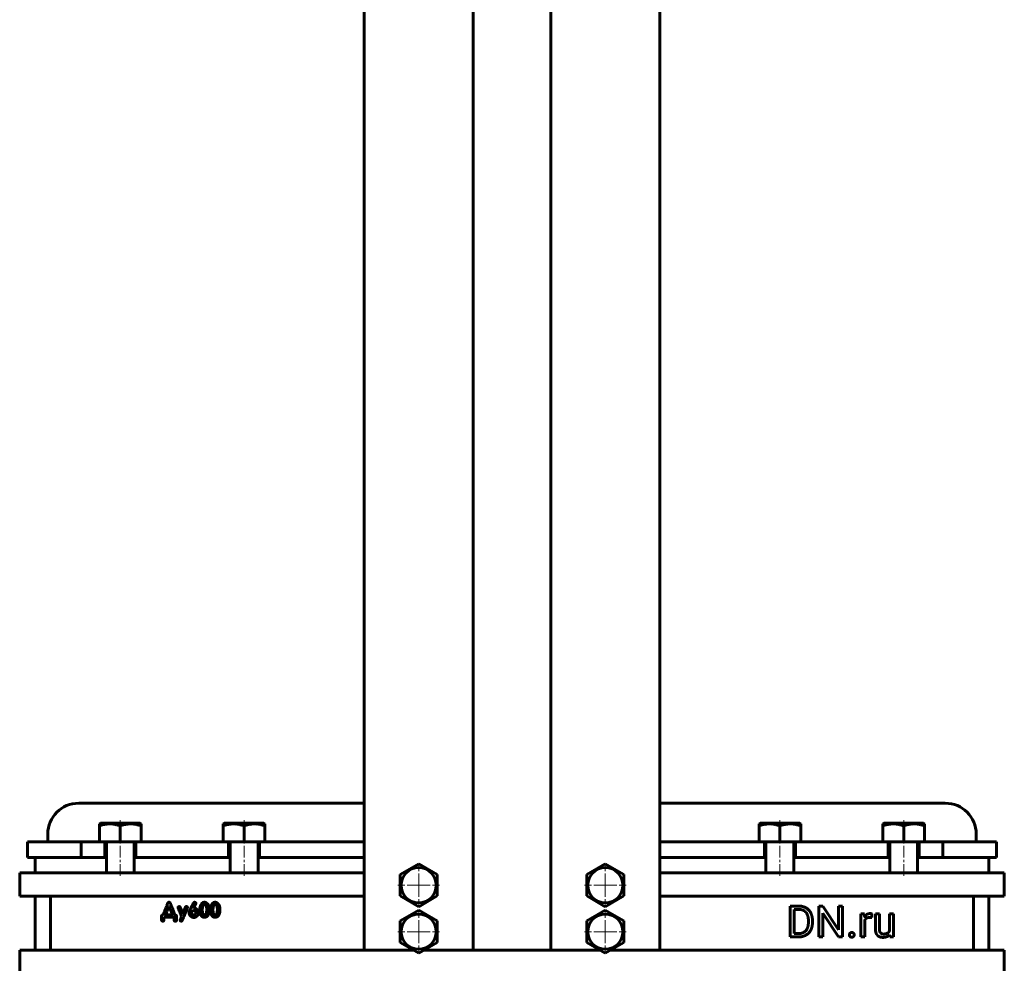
# Model space of a CAD drawing. Header units: millimetres. Extents: x -350 to 350, y -990 to 990.
# Tile 2 of 6: x -318 to 318, y -228 to 381. Entities that reach past the tile are written whole.
import ezdxf

# ---------------------------------------------------------------- set-up
doc = ezdxf.new("R2010")
doc.units = ezdxf.units.MM
doc.linetypes.add('K5LT_AXLED', pattern=[12, 7.5, -1.5, 1.5, -1.5])
doc.linetypes.add('K5LT_BASIC', pattern=[0])
doc.layers.add('Системный слой (1)', color=7, linetype='Continuous', true_color=0x6c6c6c)

# ---------------------------------------------------------------- blocks, each defined once
blk = doc.blocks.new('U24')
at = {"layer": 'Системный слой (1)', "color": 143, "linetype": 'K5LT_BASIC', "lineweight": 60, "true_color": 0x33acca}
for p, q in [((-183.12, -160.01), (-182.12, -160.01)), ((-164.12, -160.01), (-163.12, -160.01))]:
    blk.add_line(p, q, dxfattribs=at)
blk = doc.blocks.new('U25')
at = {"layer": 'Системный слой (1)', "color": 143, "linetype": 'K5LT_BASIC', "lineweight": 60, "true_color": 0x33acca}
for p, q in [((243.13, -160.01), (244.13, -160.01)), ((262.12, -160.01), (263.13, -160.01))]:
    blk.add_line(p, q, dxfattribs=at)
blk = doc.blocks.new('U27')
at = {"layer": 'Системный слой (1)', "color": 143, "linetype": 'K5LT_BASIC', "lineweight": 60, "true_color": 0x33acca}
for p, q in [((163.13, -160.01), (164.13, -160.01)), ((182.13, -160.01), (183.13, -160.01))]:
    blk.add_line(p, q, dxfattribs=at)
blk = doc.blocks.new('U28')
at = {"layer": 'Системный слой (1)', "color": 143, "linetype": 'K5LT_BASIC', "lineweight": 60, "true_color": 0x33acca}
for p, q in [((-25, 562.57), (-25, 654.99)), ((-25, -220.01), (-25, 491.75))]:
    blk.add_line(p, q, dxfattribs=at)
blk = doc.blocks.new('U29')
at = {"layer": 'Системный слой (1)', "color": 143, "linetype": 'K5LT_BASIC', "lineweight": 60, "true_color": 0x33acca}
for p, q in [((25, 556.86), (25, 654.99)), ((25, 525.28), (25, 525.28)), ((25, -220.01), (25, 491.75))]:
    blk.add_line(p, q, dxfattribs=at)
blk = doc.blocks.new('U30')
at = {"layer": 'Системный слой (1)', "color": 143, "linetype": 'K5LT_BASIC', "lineweight": 60, "true_color": 0x33acca}
for p, q in [((-263.12, -160.01), (-262.12, -160.01)), ((-244.12, -160.01), (-243.12, -160.01))]:
    blk.add_line(p, q, dxfattribs=at)
blk = doc.blocks.new('U32')
at = {"layer": 'Системный слой (1)', "color": 143, "linetype": 'K5LT_BASIC', "lineweight": 60, "true_color": 0x33acca}
for p, q in [((-163.12, -160.01), (-95.62, -160.01)), ((95.63, -160.01), (163.13, -160.01))]:
    blk.add_line(p, q, dxfattribs=at)
blk = doc.blocks.new('U33')
at = {"layer": 'Системный слой (1)', "color": 143, "linetype": 'K5LT_BASIC', "lineweight": 60, "true_color": 0x33acca}
for p, q in [((-95.63, 546.07), (-95.63, 654.99)), ((-95.63, -220.01), (-95.63, 509.51))]:
    blk.add_line(p, q, dxfattribs=at)
blk = doc.blocks.new('U34')
at = {"layer": 'Системный слой (1)', "color": 143, "linetype": 'K5LT_BASIC', "lineweight": 60, "true_color": 0x33acca}
for p, q in [((95.62, 546.07), (95.62, 654.99)), ((95.62, -220.01), (95.62, 509.51))]:
    blk.add_line(p, q, dxfattribs=at)
blk = doc.blocks.new('U39')
at = {"layer": 'Системный слой (1)', "color": 30, "linetype": 'K5LT_AXLED', "lineweight": 18, "true_color": 0xff8000}
for q in [(-60.31, -194.61), (-73.71, -208.01), (-46.91, -208.01), (-60.31, -221.41)]:
    blk.add_line((-60.31, -208.01), q, dxfattribs=at)
blk = doc.blocks.new('U40')
at = {"layer": 'Системный слой (1)', "color": 30, "linetype": 'K5LT_AXLED', "lineweight": 18, "true_color": 0xff8000}
for q in [(-60.31, -164.61), (-73.71, -178.01), (-46.91, -178.01), (-60.31, -191.41)]:
    blk.add_line((-60.31, -178.01), q, dxfattribs=at)
blk = doc.blocks.new('U45')
at = {"layer": 'Системный слой (1)', "color": 30, "linetype": 'K5LT_AXLED', "lineweight": 18, "true_color": 0xff8000}
for q in [(60.31, -194.61), (46.91, -208.01), (73.71, -208.01), (60.31, -221.41)]:
    blk.add_line((60.31, -208.01), q, dxfattribs=at)
blk = doc.blocks.new('U46')
at = {"layer": 'Системный слой (1)', "color": 30, "linetype": 'K5LT_AXLED', "lineweight": 18, "true_color": 0xff8000}
for q in [(60.31, -164.61), (46.91, -178.01), (73.71, -178.01), (60.31, -191.41)]:
    blk.add_line((60.31, -178.01), q, dxfattribs=at)

msp = doc.modelspace()

# ---------------------------------------------------------------- linework, layer by layer
at = {"layer": 'Системный слой (1)', "color": 143, "linetype": 'K5LT_BASIC', "lineweight": 60, "true_color": 0x33acca}
for p, q in [((-280, -125.01), (-95.62, -125.01)), ((95.63, -125.01), (280, -125.01)), ((-266.62, -138.39), (-265.95, -138.01)), ((-266.62, -139.6), (-266.62, -138.39)), ((-266.62, -150.01), (-266.62, -139.6)), ((-240.3, -138.01), (-265.95, -138.01)), ((-253.12, -150.01), (-253.12, -139.6)), ((-239.62, -138.39), (-240.3, -138.01)), ((-239.62, -138.39), (-239.62, -139.6)), ((-239.62, -150.01), (-239.62, -139.6)), ((-186.62, -138.39), (-185.95, -138.01)), ((-186.62, -139.6), (-186.62, -138.39)), ((-186.62, -150.01), (-186.62, -139.6)), ((-160.3, -138.01), (-185.95, -138.01)), ((-173.12, -150.01), (-173.12, -139.6)), ((-159.62, -138.39), (-160.3, -138.01)), ((-159.62, -138.39), (-159.62, -139.6)), ((-159.62, -150.01), (-159.62, -139.6)), ((159.63, -138.39), (160.3, -138.01)), ((159.63, -139.6), (159.63, -138.39)), ((159.63, -150.01), (159.63, -139.6)), ((185.95, -138.01), (160.3, -138.01)), ((173.13, -150.01), (173.13, -139.6)), ((186.63, -138.39), (185.95, -138.01)), ((186.63, -138.39), (186.63, -139.6)), ((186.63, -150.01), (186.63, -139.6)), ((239.63, -138.39), (240.3, -138.01)), ((239.63, -139.6), (239.63, -138.39)), ((239.63, -150.01), (239.63, -139.6)), ((265.95, -138.01), (240.3, -138.01)), ((253.13, -150.01), (253.13, -139.6)), ((266.63, -138.39), (265.95, -138.01)), ((266.63, -138.39), (266.63, -139.6)), ((266.63, -150.01), (266.63, -139.6)), ((-300, -150.01), (-300, -145.01)), ((300, -150.01), (300, -145.01)), ((-313.12, -160.01), (-313.12, -150.01)), ((-313.12, -150.01), (-278.48, -150.01)), ((-278.48, -160.01), (-278.48, -150.01)), ((-278.48, -150.01), (-263.12, -150.01)), ((-263.12, -150.01), (-253.12, -150.01)), ((-263.12, -160.01), (-263.12, -150.01)), ((-262.12, -150.61), (-262.12, -170.01)), ((-253.12, -150.01), (-243.12, -150.01)), ((-244.12, -150.61), (-244.12, -170.01)), ((-243.12, -160.01), (-243.12, -150.01)), ((-243.12, -150.01), (-183.12, -150.01)), ((-183.12, -150.01), (-173.12, -150.01)), ((-183.12, -160.01), (-183.12, -150.01)), ((-182.12, -150.61), (-182.12, -170.01)), ((-173.12, -150.01), (-163.12, -150.01)), ((-164.12, -150.61), (-164.12, -170.01)), ((-163.12, -150.01), (-95.62, -150.01)), ((-163.12, -160.01), (-163.12, -150.01)), ((95.63, -150.01), (163.13, -150.01)), ((163.13, -150.01), (173.13, -150.01)), ((163.13, -160.01), (163.13, -150.01)), ((164.13, -150.61), (164.13, -170.01)), ((173.13, -150.01), (183.13, -150.01)), ((182.13, -150.61), (182.13, -170.01)), ((183.13, -160.01), (183.13, -150.01)), ((183.13, -150.01), (243.13, -150.01)), ((243.13, -150.01), (253.13, -150.01)), ((243.13, -160.01), (243.13, -150.01)), ((244.13, -150.61), (244.13, -170.01)), ((253.13, -150.01), (263.13, -150.01)), ((262.12, -150.61), (262.12, -170.01)), ((263.13, -150.01), (278.48, -150.01)), ((263.13, -160.01), (263.13, -150.01)), ((278.48, -160.01), (278.48, -150.01)), ((278.48, -150.01), (313.13, -150.01)), ((313.13, -160.01), (313.13, -150.01)), ((-278.48, -160.01), (-313.12, -160.01)), ((-308.12, -170.01), (-308.12, -160.01)), ((-278.48, -160.01), (-263.12, -160.01)), ((-243.12, -160.01), (-183.12, -160.01)), ((-72.31, -171.08), (-60.31, -164.15)), ((-60.31, -164.15), (-48.31, -171.08)), ((48.31, -171.08), (60.31, -164.15)), ((60.31, -164.15), (72.31, -171.08)), ((183.13, -160.01), (243.13, -160.01)), ((263.13, -160.01), (278.48, -160.01)), ((313.13, -160.01), (278.48, -160.01)), ((308.13, -170.01), (308.13, -160.01)), ((-318.12, -170.01), (-308.12, -170.01)), ((-318.12, -185.01), (-318.12, -170.01)), ((-308.12, -170.01), (-95.62, -170.01)), ((-72.31, -184.93), (-72.31, -171.08)), ((-48.31, -171.08), (-48.31, -184.93)), ((48.31, -184.93), (48.31, -171.08)), ((72.31, -171.08), (72.31, -184.93)), ((95.63, -170.01), (308.13, -170.01)), ((308.13, -170.01), (318.13, -170.01)), ((318.13, -185.01), (318.13, -170.01)), ((-308.12, -185.01), (-318.12, -185.01)), ((-308.12, -185.01), (-308.12, -220.01)), ((-308.12, -185.01), (-95.62, -185.01)), ((-298.12, -185.01), (-298.12, -220.01)), ((-221.63, -188.97), (-221.86, -189.01)), ((-60.31, -191.86), (-72.31, -184.93)), ((-48.31, -184.93), (-60.31, -191.86)), ((60.31, -191.86), (48.31, -184.93)), ((72.31, -184.93), (60.31, -191.86)), ((95.63, -185.01), (308.13, -185.01)), ((298.13, -185.01), (298.13, -220.01)), ((318.13, -185.01), (308.13, -185.01)), ((308.13, -185.01), (308.13, -220.01)), ((-223.76, -197.11), (-223.72, -197.19)), ((-223.72, -197.19), (-219.58, -197.19)), ((-221.63, -191.75), (-221.67, -191.75)), ((-215.79, -192.49), (-215.79, -192.56)), ((-212.72, -196.14), (-214.02, -193.18)), ((-212.65, -196.14), (-212.72, -196.14)), ((-209.69, -192.49), (-209.69, -192.38)), ((-207.03, -195.75), (-207.03, -195.96)), ((-205.64, -192.82), (-205.64, -192.78)), ((-205.6, -192.82), (-205.64, -192.82)), ((-205.33, -194.43), (-205.56, -194.43)), ((-204.21, -196.04), (-204.21, -195.82)), ((-200.11, -193.27), (-200.15, -194.05)), ((-198.82, -197.16), (-198.48, -197.16)), ((-195.6, -193.86), (-195.6, -193.83)), ((-193.23, -193.27), (-193.27, -194.05)), ((-191.94, -197.16), (-191.6, -197.16)), ((-188.72, -193.86), (-188.72, -193.83)), ((-72.31, -201.08), (-60.31, -194.15)), ((-60.31, -194.15), (-48.31, -201.08)), ((48.31, -201.08), (60.31, -194.15)), ((60.31, -194.15), (72.31, -201.08)), ((185.36, -191.47), (179.72, -191.47)), ((179.72, -191.47), (179.72, -211.41)), ((182.36, -193.64), (182.36, -209.26)), ((185.36, -193.64), (182.36, -193.64)), ((200.88, -191.47), (198.24, -191.47)), ((198.24, -191.47), (198.24, -211.41)), ((210.96, -206.89), (200.88, -191.47)), ((200.88, -211.41), (200.88, -196.03)), ((200.88, -196.03), (210.92, -211.41)), ((213.57, -191.47), (210.96, -191.47)), ((210.96, -191.47), (210.96, -206.89)), ((213.57, -211.41), (213.57, -191.47)), ((225.37, -196.59), (225.37, -211.41)), ((227.84, -196.59), (225.37, -196.59)), ((227.89, -198.29), (227.84, -196.59)), ((232.52, -198.87), (232.53, -196.51)), ((237.37, -196.59), (234.84, -196.59)), ((234.84, -196.59), (234.84, -206.15)), ((237.37, -206.18), (237.37, -196.59)), ((243.96, -196.59), (243.96, -207.37)), ((246.51, -196.59), (243.96, -196.59)), ((246.51, -211.41), (246.51, -196.59)), ((-226.44, -197.91), (-226.44, -200.5)), ((-225.69, -201.26), (-225.66, -201.26)), ((-224.92, -198.74), (-224.63, -198.71)), ((-224.92, -200.46), (-224.92, -198.74)), ((-224.63, -198.71), (-219.42, -198.71)), ((-218.37, -198.86), (-218.37, -200.16)), ((-217.63, -201.26), (-217.52, -201.26)), ((-216.76, -200.23), (-216.76, -197.98)), ((-213.8, -201.19), (-213.7, -201.19)), ((-213.48, -197.9), (-213.74, -198.66)), ((-72.31, -214.93), (-72.31, -201.08)), ((-48.31, -201.08), (-48.31, -214.93)), ((48.31, -214.93), (48.31, -201.08)), ((72.31, -201.08), (72.31, -214.93)), ((191.53, -202.04), (191.53, -200.83)), ((194.15, -202.04), (194.15, -200.85)), ((227.9, -211.41), (227.9, -200.88)), ((182.36, -209.26), (185.11, -209.26)), ((244.03, -209.94), (244.08, -211.41)), ((-60.31, -221.86), (-72.31, -214.93)), ((-48.31, -214.93), (-60.31, -221.86)), ((60.31, -221.86), (48.31, -214.93)), ((72.31, -214.93), (60.31, -221.86)), ((179.72, -211.41), (185.11, -211.41)), ((198.24, -211.41), (200.88, -211.41)), ((210.92, -211.41), (213.57, -211.41)), ((225.37, -211.41), (227.9, -211.41)), ((244.08, -211.41), (246.51, -211.41)), ((-318.12, -220.01), (-308.12, -220.01)), ((-318.12, -235.01), (-318.12, -220.01)), ((-308.12, -220.01), (-95.62, -220.01)), ((-95.62, -220.01), (-63.53, -220.01)), ((-57.1, -220.01), (-25, -220.01)), ((-25, -220.01), (25, -220.01)), ((25, -220.01), (57.1, -220.01)), ((63.53, -220.01), (95.63, -220.01)), ((95.63, -220.01), (308.13, -220.01)), ((308.13, -220.01), (318.13, -220.01)), ((318.13, -235.01), (318.13, -220.01))]:
    msp.add_line(p, q, dxfattribs=at)
at = {"layer": 'Системный слой (1)', "color": 30, "linetype": 'K5LT_AXLED', "lineweight": 18, "true_color": 0xff8000}
for p, q in [((-253.12, -141.6), (-253.12, -136.01)), ((-173.12, -141.6), (-173.12, -136.01)), ((173.13, -141.6), (173.13, -136.01)), ((253.13, -141.6), (253.13, -136.01)), ((-253.12, -172.01), (-253.12, -148.01)), ((-173.12, -172.01), (-173.12, -148.01)), ((173.13, -172.01), (173.13, -148.01)), ((253.13, -172.01), (253.13, -148.01))]:
    msp.add_line(p, q, dxfattribs=at)
at = {"layer": 'Системный слой (1)', "color": 143, "linetype": 'K5LT_BASIC', "lineweight": 60, "true_color": 0x33acca}
for centre in [(-60.31, -178.01), (60.31, -178.01), (-60.31, -208.01), (60.31, -208.01)]:
    msp.add_circle(centre, 11.4, dxfattribs=at)
for centre, radius, start, end in [((-280, -145.01), 20, 90, 180), ((280, -145.01), 20, 0, 90), ((-262.72, -150.61), 0.6, 0, 90), ((-243.52, -150.61), 0.6, 90, 180), ((-182.72, -150.61), 0.6, 0, 90), ((-163.52, -150.61), 0.6, 90, 180), ((163.53, -150.61), 0.6, 0, 90), ((182.73, -150.61), 0.6, 90, 180), ((243.53, -150.61), 0.6, 0, 90), ((262.73, -150.61), 0.6, 90, 180)]:
    msp.add_arc(centre, radius, start, end, dxfattribs=at)
for points, degree, knots in [([(-253.12, -139.6), (-253.59, -139.45), (-254.27, -139.24), (-255.25, -138.98), (-255.93, -138.82), (-256.55, -138.7), (-257.19, -138.59), (-257.95, -138.49), (-258.82, -138.42), (-259.64, -138.39), (-260.43, -138.4), (-261.18, -138.44), (-261.91, -138.51), (-262.74, -138.62), (-263.89, -138.83), (-265.23, -139.16), (-266.2, -139.46), (-266.62, -139.6)], 3, [0, 0, 0, 0, 1.889793, 2.772286, 3.97396, 4.613199, 5.275973, 6.508307, 7.620707, 8.715255, 9.746093, 10.721757, 11.68135, 12.629021, 14.021816, 16.259909, 18, 18, 18, 18]), ([(-239.62, -139.6), (-240.09, -139.45), (-240.77, -139.24), (-241.75, -138.98), (-242.43, -138.82), (-243.05, -138.7), (-243.69, -138.59), (-244.45, -138.49), (-245.32, -138.42), (-246.14, -138.39), (-246.93, -138.4), (-247.68, -138.44), (-248.41, -138.51), (-249.24, -138.62), (-250.39, -138.83), (-251.73, -139.16), (-252.7, -139.46), (-253.12, -139.6)], 3, [0, 0, 0, 0, 1.889793, 2.772286, 3.97396, 4.613199, 5.275973, 6.508307, 7.620707, 8.715255, 9.746093, 10.721757, 11.68135, 12.629021, 14.021816, 16.259909, 18, 18, 18, 18]), ([(-173.12, -139.6), (-173.59, -139.45), (-174.27, -139.24), (-175.25, -138.98), (-175.93, -138.82), (-176.55, -138.7), (-177.19, -138.59), (-177.95, -138.49), (-178.82, -138.42), (-179.64, -138.39), (-180.43, -138.4), (-181.18, -138.44), (-181.91, -138.51), (-182.74, -138.62), (-183.89, -138.83), (-185.23, -139.16), (-186.2, -139.46), (-186.62, -139.6)], 3, [0, 0, 0, 0, 1.889793, 2.772286, 3.97396, 4.613199, 5.275973, 6.508307, 7.620707, 8.715255, 9.746093, 10.721757, 11.68135, 12.629021, 14.021816, 16.259909, 18, 18, 18, 18]), ([(-159.62, -139.6), (-160.09, -139.45), (-160.77, -139.24), (-161.75, -138.98), (-162.43, -138.82), (-163.05, -138.7), (-163.69, -138.59), (-164.45, -138.49), (-165.32, -138.42), (-166.14, -138.39), (-166.93, -138.4), (-167.68, -138.44), (-168.41, -138.51), (-169.24, -138.62), (-170.39, -138.83), (-171.73, -139.16), (-172.7, -139.46), (-173.12, -139.6)], 3, [0, 0, 0, 0, 1.889793, 2.772286, 3.97396, 4.613199, 5.275973, 6.508307, 7.620707, 8.715255, 9.746093, 10.721757, 11.68135, 12.629021, 14.021816, 16.259909, 18, 18, 18, 18]), ([(173.13, -139.6), (172.66, -139.45), (171.98, -139.24), (171, -138.98), (170.32, -138.82), (169.7, -138.7), (169.06, -138.59), (168.3, -138.49), (167.43, -138.42), (166.61, -138.39), (165.82, -138.4), (165.07, -138.44), (164.34, -138.51), (163.51, -138.62), (162.36, -138.83), (161.02, -139.16), (160.05, -139.46), (159.63, -139.6)], 3, [0, 0, 0, 0, 1.889793, 2.772286, 3.97396, 4.613199, 5.275973, 6.508307, 7.620707, 8.715255, 9.746093, 10.721757, 11.68135, 12.629021, 14.021816, 16.259909, 18, 18, 18, 18]), ([(186.63, -139.6), (186.16, -139.45), (185.48, -139.24), (184.5, -138.98), (183.82, -138.82), (183.2, -138.7), (182.56, -138.59), (181.8, -138.49), (180.93, -138.42), (180.11, -138.39), (179.32, -138.4), (178.57, -138.44), (177.84, -138.51), (177.01, -138.62), (175.86, -138.83), (174.52, -139.16), (173.55, -139.46), (173.13, -139.6)], 3, [0, 0, 0, 0, 1.889793, 2.772286, 3.97396, 4.613199, 5.275973, 6.508307, 7.620707, 8.715255, 9.746093, 10.721757, 11.68135, 12.629021, 14.021816, 16.259909, 18, 18, 18, 18]), ([(253.13, -139.6), (252.66, -139.45), (251.98, -139.24), (251, -138.98), (250.32, -138.82), (249.7, -138.7), (249.06, -138.59), (248.3, -138.49), (247.43, -138.42), (246.61, -138.39), (245.82, -138.4), (245.07, -138.44), (244.34, -138.51), (243.51, -138.62), (242.36, -138.83), (241.02, -139.16), (240.05, -139.46), (239.63, -139.6)], 3, [0, 0, 0, 0, 1.889793, 2.772286, 3.97396, 4.613199, 5.275973, 6.508307, 7.620707, 8.715255, 9.746093, 10.721757, 11.68135, 12.629021, 14.021816, 16.259909, 18, 18, 18, 18]), ([(266.63, -139.6), (266.16, -139.45), (265.48, -139.24), (264.5, -138.98), (263.82, -138.82), (263.2, -138.7), (262.56, -138.59), (261.8, -138.49), (260.93, -138.42), (260.11, -138.39), (259.32, -138.4), (258.57, -138.44), (257.84, -138.51), (257.01, -138.62), (255.86, -138.83), (254.52, -139.16), (253.55, -139.46), (253.13, -139.6)], 3, [0, 0, 0, 0, 1.889793, 2.772286, 3.97396, 4.613199, 5.275973, 6.508307, 7.620707, 8.715255, 9.746093, 10.721757, 11.68135, 12.629021, 14.021816, 16.259909, 18, 18, 18, 18]), ([(229.33, -196.83), (228.47, -197.35), (227.89, -198.27), (227.89, -198.29)], 2, [0, 0, 0, 1.967275, 2, 2, 2]), ([(227.9, -200.88), (228.17, -200.26), (229.07, -199.3), (230.41, -198.76), (231.29, -198.76)], 2, [0, 0, 0, 0.9573, 1.97865, 3, 3, 3])]:
    msp.add_open_spline(points, degree=degree, knots=knots, dxfattribs=at)
for points in [[(-222.92, -190.69), (-224.63, -195.05), (-225.51, -197.15)], [(-221.86, -189.01), (-222.34, -189.01), (-222.92, -190.69)], [(-220.52, -190.31), (-220.89, -188.97), (-221.63, -188.97)], [(-218.02, -196.66), (-218.7, -194.7), (-220.52, -190.31)], [(-205.41, -189.06), (-205.72, -189.06), (-207.44, -192.78)], [(-205.07, -188.99), (-205.17, -188.99), (-205.41, -189.06)], [(-205.41, -192.21), (-204.25, -190.01), (-204.25, -189.77)], [(-204.25, -189.77), (-204.25, -189.14), (-205.07, -188.99)], [(-201.11, -190.84), (-201.73, -192.05), (-201.78, -193.75)], [(-199.78, -189.24), (-200.5, -189.62), (-201.11, -190.84)], [(-198.74, -190.57), (-199.91, -190.57), (-200.11, -193.27)], [(-198.78, -188.98), (-199.41, -189.09), (-199.78, -189.24)], [(-195.97, -191.2), (-196.96, -188.98), (-198.78, -188.98)], [(-197.26, -193.83), (-197.26, -190.57), (-198.74, -190.57)], [(-194.24, -190.84), (-194.86, -192.05), (-194.9, -193.75)], [(-192.9, -189.24), (-193.62, -189.62), (-194.24, -190.84)], [(-191.86, -190.57), (-193.03, -190.57), (-193.23, -193.27)], [(-191.9, -188.98), (-192.53, -189.09), (-192.9, -189.24)], [(-189.09, -191.2), (-190.08, -188.98), (-191.9, -188.98)], [(-190.38, -193.83), (-190.38, -190.57), (-191.86, -190.57)], [(-225.51, -197.15), (-226.44, -197.26), (-226.44, -197.91)], [(-221.67, -191.75), (-223.76, -196.98), (-223.76, -197.11)], [(-219.5, -197.11), (-220.3, -194.92), (-221.63, -191.75)], [(-219.58, -197.19), (-219.5, -197.19), (-219.5, -197.11)], [(-217.41, -197.27), (-217.83, -197.27), (-218.02, -196.66)], [(-215.04, -191.77), (-215.79, -191.9), (-215.79, -192.49)], [(-215.79, -192.56), (-215.65, -192.97), (-213.48, -197.9)], [(-214.02, -193.18), (-214.43, -191.77), (-215.04, -191.77)], [(-211.82, -194.04), (-212.65, -195.99), (-212.65, -196.14)], [(-212.22, -198.66), (-209.69, -192.7), (-209.69, -192.49)], [(-210.85, -191.91), (-211.04, -192.12), (-211.82, -194.04)], [(-210.3, -191.73), (-210.61, -191.73), (-210.85, -191.91)], [(-209.69, -192.38), (-209.83, -191.73), (-210.3, -191.73)], [(-207.44, -192.78), (-208.68, -194.86), (-208.68, -195.89)], [(-208.68, -195.89), (-208.68, -196.07), (-208.49, -196.83)], [(-208.49, -196.83), (-207.5, -198.82), (-205.64, -198.82)], [(-206.95, -195.33), (-207.03, -195.48), (-207.03, -195.75)], [(-207.03, -195.96), (-207.03, -196.65), (-206.12, -197.13)], [(-205.56, -194.43), (-206.61, -194.43), (-206.95, -195.33)], [(-206.12, -197.13), (-205.72, -197.2), (-205.6, -197.2)], [(-205.64, -192.78), (-205.64, -192.69), (-205.41, -192.21)], [(-202.75, -194.88), (-203.63, -192.82), (-205.6, -192.82)], [(-205.6, -197.2), (-204.55, -197.2), (-204.21, -196.04)], [(-204.21, -195.82), (-204.21, -194.79), (-205.33, -194.43)], [(-203.83, -198.26), (-202.56, -197.27), (-202.56, -195.78)], [(-202.56, -195.78), (-202.64, -195.19), (-202.75, -194.88)], [(-201.78, -193.75), (-201.78, -195.18), (-201.37, -196.56)], [(-201.37, -196.56), (-200.49, -198.74), (-198.78, -198.74)], [(-200.15, -194.05), (-200, -197.16), (-198.82, -197.16)], [(-198.48, -197.16), (-197.68, -197.16), (-197.34, -195.12)], [(-197.97, -198.64), (-195.6, -197.83), (-195.6, -193.86)], [(-197.34, -195.12), (-197.26, -194.21), (-197.26, -193.83)], [(-195.6, -193.83), (-195.6, -192.62), (-195.97, -191.2)], [(-194.9, -193.75), (-194.9, -195.18), (-194.49, -196.56)], [(-194.49, -196.56), (-193.61, -198.74), (-191.9, -198.74)], [(-193.27, -194.05), (-193.12, -197.16), (-191.94, -197.16)], [(-191.6, -197.16), (-190.8, -197.16), (-190.46, -195.12)], [(-191.09, -198.64), (-188.72, -197.83), (-188.72, -193.86)], [(-190.46, -195.12), (-190.38, -194.21), (-190.38, -193.83)], [(-188.72, -193.83), (-188.72, -192.62), (-189.09, -191.2)], [(194.15, -200.85), (194.15, -198.69), (192.89, -195.22), (190.55, -192.77), (187.32, -191.47), (185.36, -191.47)], [(191.53, -200.83), (191.53, -199.11), (190.71, -196.44), (189.12, -194.59), (186.84, -193.64), (185.36, -193.64)], [(231.41, -196.32), (230.2, -196.32), (229.33, -196.83)], [(232.04, -196.38), (231.68, -196.32), (231.41, -196.32)], [(232.53, -196.51), (232.4, -196.44), (232.04, -196.38)], [(-226.44, -200.5), (-226.44, -201.14), (-225.69, -201.26)], [(-225.66, -201.26), (-224.92, -201.26), (-224.92, -200.46)], [(-219.42, -198.71), (-218.37, -198.71), (-218.37, -198.86)], [(-218.37, -200.16), (-218.37, -201.26), (-217.63, -201.26)], [(-217.52, -201.26), (-216.76, -201.26), (-216.76, -200.23)], [(-216.76, -197.98), (-216.76, -197.46), (-217.41, -197.27)], [(-213.74, -198.66), (-214.45, -200.39), (-214.45, -200.5)], [(-214.45, -200.5), (-214.32, -201.19), (-213.8, -201.19)], [(-213.7, -201.19), (-213.58, -201.19), (-213.52, -201.15)], [(-213.52, -201.15), (-213.16, -201.15), (-212.22, -198.66)], [(-205.64, -198.82), (-204.68, -198.82), (-203.83, -198.26)], [(-198.78, -198.74), (-198.3, -198.74), (-197.97, -198.64)], [(-191.9, -198.74), (-191.42, -198.74), (-191.09, -198.64)], [(185.11, -211.41), (187.19, -211.41), (190.52, -210.11), (192.89, -207.67), (194.15, -204.21), (194.15, -202.04)], [(185.11, -209.26), (187.25, -209.26), (190.1, -207.47), (191.53, -204.22), (191.53, -202.04)], [(231.29, -198.76), (231.64, -198.76), (232.2, -198.8), (232.52, -198.87)], [(218.41, -208.98), (218, -209.43), (218, -210.07)], [(219.58, -208.53), (218.81, -208.53), (218.41, -208.98)], [(220.75, -208.98), (220.34, -208.53), (219.58, -208.53)], [(221.15, -210.07), (221.15, -209.43), (220.75, -208.98)], [(234.84, -206.15), (234.84, -207.63), (235.19, -208.69)], [(235.19, -208.69), (235.54, -209.74), (236.18, -210.4)], [(237.6, -207.83), (237.37, -207.18), (237.37, -206.18)], [(239.09, -209.38), (238.61, -209.23), (237.83, -208.48), (237.6, -207.83)], [(240.1, -209.53), (239.58, -209.53), (239.09, -209.38)], [(242.66, -208.91), (241.71, -209.53), (240.1, -209.53)], [(242.4, -211.17), (243.38, -210.72), (244.03, -209.94)], [(243.96, -207.37), (243.54, -208.33), (242.66, -208.91)], [(218, -210.07), (218, -210.7), (218.41, -211.14)], [(218.41, -211.14), (218.81, -211.58), (219.58, -211.58)], [(219.58, -211.58), (220.34, -211.58), (220.75, -211.14)], [(220.75, -211.14), (221.15, -210.7), (221.15, -210.07)], [(236.18, -210.4), (236.83, -211.05), (237.72, -211.37)], [(237.72, -211.37), (238.62, -211.68), (239.7, -211.68)], [(239.7, -211.68), (241.29, -211.68), (242.4, -211.17)]]:
    msp.add_open_spline(points, degree=2, dxfattribs=at)

# ---------------------------------------------------------------- block references
at = {"layer": 'Системный слой (1)'}
for name in ['U33', 'U28', 'U29', 'U34', 'U30', 'U24', 'U32', 'U40', 'U46', 'U27', 'U25', 'U39', 'U45']:
    msp.add_blockref(name, (0, 0), dxfattribs=at)

doc.saveas('drawing.dxf')
